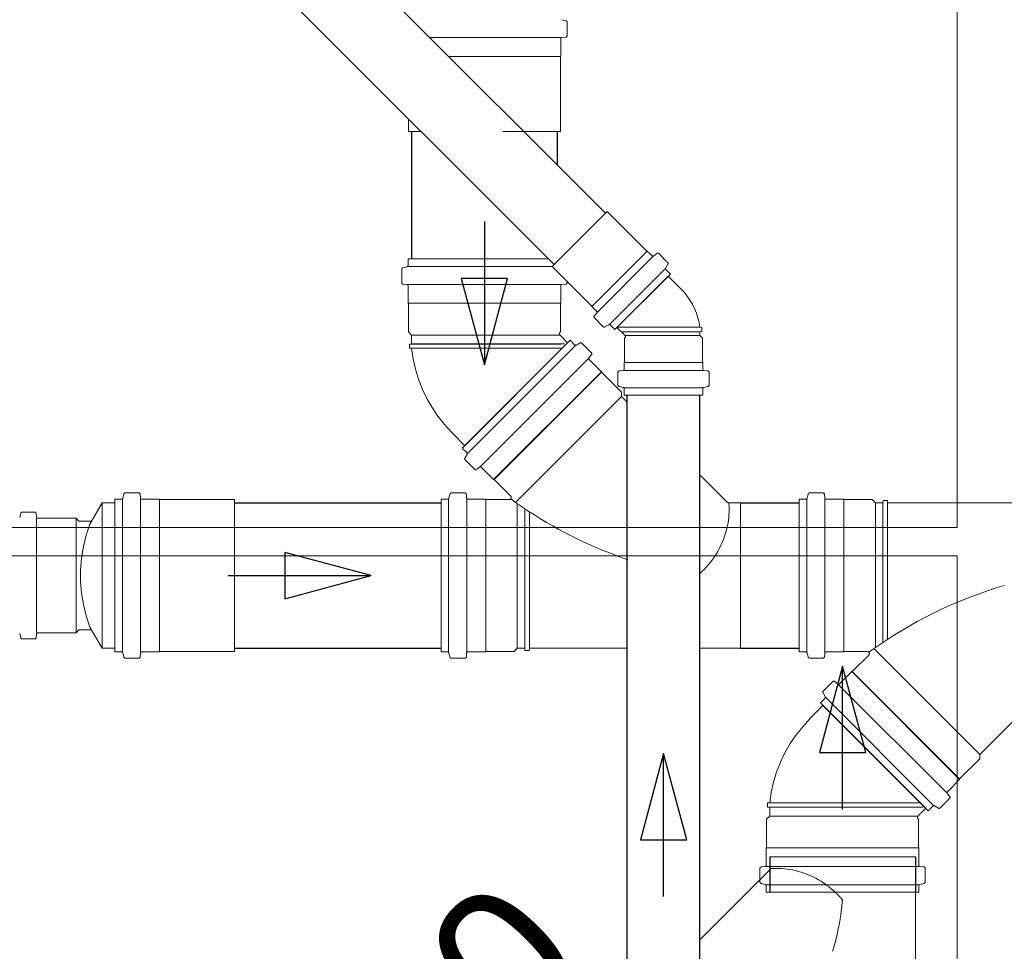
# Model space of a CAD drawing. Header units: millimetres. Extents: x 567 to 934, y -1 to 364.
# Tile 38 of 256: x 611.76 to 613.13, y 46.6 to 47.9. Entities that reach past the tile are written whole.
import ezdxf

# ---------------------------------------------------------------- set-up
doc = ezdxf.new("R2010")
doc.units = ezdxf.units.MM
doc.header["$MEASUREMENT"] = 0
doc.linetypes.add('NULL', pattern=[0])
doc.layers.get('0').update_dxf_attribs({"lineweight": 18})
doc.layers.add('ARQ FINA', color=8, linetype='Continuous')
for name, color, linetype, lineweight in [('CV-Condutos', 14, 'Continuous', 25), ('CV-Sentido conduto', 14, 'Continuous', 30), ('Simbolos', 14, 'Continuous', 20), ('Simbolos_int', 14, 'Continuous', 15), ('TQ-Condutos', 14, 'Continuous', 25), ('TQ-Sentido conduto', 14, 'Continuous', 30), ('TQ-Textos conduto', 7, 'Continuous', 9)]:
    doc.layers.add(name, color=color, linetype=linetype, lineweight=lineweight)
doc.styles.add('Arial', font='arial.ttf')

msp = doc.modelspace()

# ---------------------------------------------------------------- linework, layer by layer
msp.add_lwpolyline([(611.8396, 47.1217), (611.8396, 47.1217)])
msp.add_lwpolyline([(611.8396, 47.1217), (611.8396, 47.1217)])
at = {"layer": 'ARQ FINA', "lineweight": 5}
for p, q in [((613.0656, 49.5161), (613.0656, 47.189)), ((613.0656, 47.189), (610.0056, 47.189)), ((610.0056, 47.149), (613.0656, 47.149)), ((613.0656, 47.149), (613.0656, 45.249))]:
    msp.add_line(p, q, dxfattribs=at)
at = {"layer": 'CV-Condutos'}
for p, q in [((612.5746, 47.6276), (611.5773, 48.6249)), ((612.5029, 47.5559), (611.5056, 48.5532)), ((612.6049, 46.2371), (612.6049, 47.3737)), ((612.7063, 46.2371), (612.7063, 47.3737))]:
    msp.add_line(p, q, dxfattribs=at)
at = {"layer": 'CV-Sentido conduto'}
for p, q in [((612.6556, 46.8734), (612.6233, 46.7527)), ((612.688, 46.7527), (612.6556, 46.8734)), ((612.6233, 46.7527), (612.688, 46.7527))]:
    msp.add_line(p, q, dxfattribs=at)
msp.add_lwpolyline([(612.6556, 46.6734), (612.6556, 46.8734)], dxfattribs=at)
at = {"layer": 'Simbolos'}
for p, q in [((612.5194, 47.8963), (612.5136, 47.8979)), ((612.5209, 47.8944), (612.5209, 47.8755)), ((612.5121, 47.8711), (612.5121, 47.8469)), ((612.5191, 47.8735), (612.5139, 47.873)), ((612.5121, 47.8469), (612.5116, 47.8464)), ((612.5116, 47.8464), (612.5116, 47.7417)), ((612.2996, 47.7592), (612.2996, 47.7417)), ((612.6324, 47.5749), (612.5772, 47.6301)), ((612.633, 47.5749), (612.6324, 47.5749)), ((612.6396, 47.5683), (612.633, 47.5749)), ((612.2991, 47.5638), (612.2991, 47.555)), ((612.2991, 47.5638), (612.495, 47.5638)), ((612.6463, 47.5715), (612.6423, 47.5682)), ((612.6614, 47.559), (612.6491, 47.5714)), ((612.2903, 47.5495), (612.2903, 47.5306)), ((612.2918, 47.5515), (612.2976, 47.553)), ((612.5556, 47.4981), (612.5004, 47.5533)), ((612.6618, 47.5566), (612.6587, 47.5513)), ((612.6652, 47.5427), (612.659, 47.5489)), ((612.5209, 47.5328), (612.5209, 47.5306)), ((612.6652, 47.5427), (612.5878, 47.4654)), ((612.6799, 47.5223), (612.6623, 47.5399)), ((612.2921, 47.5286), (612.2973, 47.5282)), ((612.2991, 47.5262), (612.2991, 47.502)), ((612.5121, 47.5262), (612.5121, 47.502)), ((612.5191, 47.5286), (612.5139, 47.5282)), ((612.2991, 47.502), (612.2996, 47.5015)), ((612.2996, 47.5015), (612.2996, 47.462)), ((612.5121, 47.502), (612.5116, 47.5015)), ((612.5116, 47.5015), (612.5116, 47.462)), ((612.5556, 47.4975), (612.5556, 47.4981)), ((612.5622, 47.4909), (612.5556, 47.4975)), ((612.559, 47.4842), (612.5624, 47.4882)), ((612.5715, 47.4691), (612.5591, 47.4815)), ((612.5739, 47.4688), (612.5792, 47.4718)), ((612.5878, 47.4654), (612.5816, 47.4715)), ((612.602, 47.4568), (612.5906, 47.4682)), ((612.7063, 47.4684), (612.7093, 47.4681)), ((612.7093, 47.4623), (612.7093, 47.4681)), ((612.2996, 47.462), (612.304, 47.4576)), ((612.304, 47.4576), (612.304, 47.4452)), ((612.3747, 47.2995), (612.5253, 47.4502)), ((612.5116, 47.462), (612.5112, 47.4616)), ((612.5112, 47.4573), (612.5218, 47.4467)), ((612.5253, 47.4502), (612.5316, 47.4439)), ((612.6013, 47.4532), (612.602, 47.454)), ((612.6013, 47.4196), (612.6013, 47.4532)), ((612.7063, 47.462), (612.7093, 47.4623)), ((612.7063, 47.4568), (612.7063, 47.462)), ((612.7099, 47.4532), (612.7063, 47.4568)), ((612.7099, 47.4196), (612.7099, 47.4532)), ((612.304, 47.4452), (612.301, 47.445)), ((612.301, 47.445), (612.301, 47.4391)), ((612.304, 47.4388), (612.301, 47.4391)), ((612.304, 47.4452), (612.4056, 47.4452)), ((612.3821, 47.2922), (612.5327, 47.4428)), ((612.5393, 47.4466), (612.534, 47.4435)), ((612.5417, 47.4463), (612.555, 47.4329)), ((612.4, 47.2742), (612.5507, 47.4248)), ((612.5552, 47.4302), (612.5518, 47.4262)), ((612.552, 47.4235), (612.569, 47.4064)), ((612.6009, 47.4192), (612.6013, 47.4196)), ((612.6009, 47.4099), (612.6009, 47.4192)), ((612.7103, 47.4192), (612.7099, 47.4196)), ((612.7103, 47.4099), (612.7103, 47.4192)), ((612.569, 47.4064), (612.4184, 47.2558)), ((612.569, 47.4057), (612.4191, 47.2558)), ((612.569, 47.4064), (612.569, 47.4057)), ((612.569, 47.4057), (612.597, 47.3778)), ((612.592, 47.3879), (612.592, 47.4054)), ((612.5938, 47.4074), (612.5991, 47.4079)), ((612.7174, 47.4074), (612.7121, 47.4079)), ((612.7192, 47.3879), (612.7192, 47.4054)), ((612.5935, 47.3859), (612.5994, 47.3844)), ((612.6009, 47.3737), (612.6009, 47.3824)), ((612.7103, 47.3737), (612.7103, 47.3824)), ((612.7177, 47.3859), (612.7118, 47.3844)), ((612.597, 47.3716), (612.4492, 47.2238)), ((612.597, 47.3778), (612.597, 47.3716)), ((612.597, 47.3716), (612.6049, 47.3636)), ((612.7103, 47.3737), (612.6009, 47.3737)), ((612.3595, 47.3217), (612.3782, 47.303)), ((612.3747, 47.2995), (612.381, 47.2933)), ((612.3783, 47.2856), (612.3813, 47.2908)), ((612.3786, 47.2832), (612.392, 47.2698)), ((612.3947, 47.2697), (612.3986, 47.273)), ((612.4013, 47.2729), (612.4184, 47.2558)), ((612.7063, 47.2622), (612.7444, 47.2242)), ((612.4184, 47.2558), (612.4191, 47.2558)), ((612.4191, 47.2558), (612.4421, 47.2328)), ((611.9022, 47.2355), (611.9006, 47.2297)), ((611.9041, 47.237), (611.923, 47.237)), ((611.925, 47.2352), (611.9255, 47.23)), ((612.3575, 47.2355), (612.356, 47.2297)), ((612.3595, 47.237), (612.3784, 47.237)), ((612.3804, 47.2352), (612.3808, 47.23)), ((612.8575, 47.2355), (612.856, 47.2297)), ((612.8595, 47.237), (612.8784, 47.237)), ((612.8804, 47.2352), (612.8808, 47.23)), ((611.8718, 47.2233), (611.8547, 47.1936)), ((611.8718, 47.0201), (611.8718, 47.2233)), ((611.8718, 47.2233), (611.8898, 47.2233)), ((611.8898, 47.0152), (611.8898, 47.2282)), ((611.8898, 47.2282), (611.8987, 47.2282)), ((611.8898, 47.0201), (611.8898, 47.2233)), ((611.9275, 47.2282), (611.9516, 47.2282)), ((611.9516, 47.2282), (611.9521, 47.2277)), ((611.9521, 47.2277), (612.0568, 47.2277)), ((612.3452, 47.0152), (612.3452, 47.2282)), ((612.3452, 47.2282), (612.354, 47.2282)), ((612.3556, 47.0152), (612.3556, 47.2282)), ((612.381, 47.0152), (612.381, 47.2282)), ((612.3828, 47.2282), (612.407, 47.2282)), ((612.407, 47.2282), (612.4075, 47.2277)), ((612.4075, 47.2277), (612.44, 47.2277)), ((612.4075, 47.2277), (612.4075, 47.0157)), ((612.4514, 47.2223), (612.4514, 47.0201)), ((612.7465, 47.2233), (612.7632, 47.2233)), ((612.7632, 47.2233), (612.7632, 47.0201)), ((612.8452, 47.2282), (612.854, 47.2282)), ((612.8452, 47.2282), (612.8452, 47.0152)), ((612.8556, 47.2282), (612.8556, 47.0152)), ((612.881, 47.2282), (612.881, 47.0152)), ((612.8828, 47.2282), (612.907, 47.2282)), ((612.907, 47.2282), (612.9075, 47.2277)), ((612.9075, 47.0157), (612.9075, 47.2277)), ((612.9075, 47.2277), (612.947, 47.2277)), ((612.947, 47.2277), (612.9514, 47.2233)), ((612.9514, 47.0211), (612.9514, 47.2233)), ((612.9514, 47.2233), (612.962, 47.2233)), ((612.962, 47.2233), (612.9622, 47.2263)), ((612.962, 47.0283), (612.962, 47.2233)), ((612.9622, 47.2263), (612.9681, 47.2263)), ((612.9684, 47.2233), (612.9681, 47.2263)), ((612.9684, 47.0326), (612.9684, 47.2233)), ((612.9684, 47.2233), (613.2632, 47.2233)), ((611.7568, 47.2028), (611.7585, 47.2088)), ((611.7604, 47.2103), (611.7779, 47.2103)), ((611.7803, 47.2035), (611.7799, 47.2085)), ((612.462, 47.2151), (612.462, 47.0201)), ((612.4684, 47.2108), (612.4684, 47.0201)), ((611.7805, 47.0421), (611.7805, 47.2013)), ((611.7823, 47.2017), (611.8355, 47.2017)), ((611.8355, 47.0417), (611.8355, 47.2017)), ((611.8355, 47.2017), (611.8396, 47.1976)), ((611.8396, 47.1976), (611.857, 47.1976)), ((611.7568, 47.0406), (611.7585, 47.0346)), ((611.7803, 47.0399), (611.7799, 47.0349)), ((611.7823, 47.0417), (611.8355, 47.0417)), ((611.8355, 47.0417), (611.8396, 47.0458)), ((611.8396, 47.0458), (611.857, 47.0458)), ((611.8718, 47.0201), (611.8547, 47.0498)), ((611.7604, 47.0331), (611.7779, 47.0331)), ((611.8718, 47.0201), (611.8898, 47.0201)), ((611.8898, 47.0152), (611.8987, 47.0152)), ((611.9022, 47.0079), (611.9006, 47.0137)), ((611.925, 47.0082), (611.9255, 47.0134)), ((611.9275, 47.0152), (611.9516, 47.0152)), ((611.9516, 47.0152), (611.9521, 47.0157)), ((611.9521, 47.0157), (612.0568, 47.0157)), ((612.3452, 47.0152), (612.354, 47.0152)), ((612.3575, 47.0079), (612.356, 47.0137)), ((612.3804, 47.0082), (612.3808, 47.0134)), ((612.3828, 47.0152), (612.407, 47.0152)), ((612.407, 47.0152), (612.4075, 47.0157)), ((612.4075, 47.0157), (612.447, 47.0157)), ((612.447, 47.0157), (612.4514, 47.0201)), ((612.4514, 47.0201), (612.462, 47.0201)), ((612.462, 47.0201), (612.4622, 47.0171)), ((612.4622, 47.0171), (612.4681, 47.0171)), ((612.4684, 47.0201), (612.4681, 47.0171)), ((612.4684, 47.0201), (612.6049, 47.0201)), ((612.7063, 47.0201), (612.7632, 47.0201)), ((612.8452, 47.0152), (612.854, 47.0152)), ((612.8575, 47.0079), (612.856, 47.0137)), ((612.8804, 47.0082), (612.8808, 47.0134)), ((612.8828, 47.0152), (612.907, 47.0152)), ((612.907, 47.0152), (612.9075, 47.0157)), ((612.9075, 47.0157), (612.94, 47.0157)), ((612.9191, 46.9876), (612.9421, 47.0106)), ((613.097, 46.8718), (612.9492, 47.0196)), ((613.097, 46.8718), (613.2444, 47.0192)), ((611.9041, 47.0064), (611.923, 47.0064)), ((612.3595, 47.0064), (612.3784, 47.0064)), ((612.8595, 47.0064), (612.8784, 47.0064)), ((612.9013, 46.9705), (612.9184, 46.9876)), ((613.069, 46.837), (612.9184, 46.9876)), ((612.9184, 46.9876), (612.9191, 46.9876)), ((613.069, 46.8377), (612.9191, 46.9876)), ((612.8786, 46.9602), (612.892, 46.9736)), ((612.8947, 46.9737), (612.8986, 46.9704)), ((612.9, 46.9692), (613.0507, 46.8186)), ((612.8783, 46.9578), (612.8813, 46.9526)), ((612.8747, 46.9439), (612.881, 46.9501)), ((612.8747, 46.9439), (613.0253, 46.7932)), ((612.8821, 46.9512), (613.0327, 46.8006)), ((612.8595, 46.9217), (612.8782, 46.9404)), ((613.069, 46.8377), (613.097, 46.8656)), ((613.097, 46.8656), (613.097, 46.8718)), ((613.052, 46.8199), (613.069, 46.837)), ((613.069, 46.837), (613.069, 46.8377)), ((612.804, 46.8046), (612.801, 46.8043)), ((612.801, 46.7984), (612.801, 46.8043)), ((613.0417, 46.7971), (613.055, 46.8105)), ((613.0552, 46.8132), (613.0518, 46.8172)), ((612.804, 46.7982), (612.801, 46.7984)), ((612.804, 46.7858), (612.804, 46.7982)), ((612.804, 46.7982), (612.9056, 46.7982)), ((613.0112, 46.786), (613.0218, 46.7967)), ((613.0253, 46.7932), (613.0316, 46.7995)), ((613.0393, 46.7968), (613.034, 46.7999)), ((612.7996, 46.7814), (612.804, 46.7858)), ((612.7996, 46.7419), (612.7996, 46.7814)), ((613.0116, 46.7814), (613.0112, 46.7818)), ((613.0116, 46.7419), (613.0116, 46.7814)), ((612.7991, 46.7414), (612.7996, 46.7419)), ((612.7991, 46.7172), (612.7991, 46.7414)), ((613.0121, 46.7414), (613.0116, 46.7419)), ((613.0121, 46.7172), (613.0121, 46.7414)), ((612.804, 46.7121), (612.804, 46.7287)), ((613.0072, 46.4339), (613.0072, 46.7287)), ((612.7063, 46.6131), (612.8031, 46.7099)), ((612.7903, 46.6939), (612.7903, 46.7128)), ((612.7921, 46.7148), (612.7973, 46.7152)), ((613.0191, 46.7148), (613.0139, 46.7152)), ((613.0209, 46.6939), (613.0209, 46.7128)), ((612.7918, 46.6919), (612.7976, 46.6904)), ((612.7991, 46.6795), (612.7991, 46.6884)), ((613.0121, 46.6795), (613.0121, 46.6884)), ((613.0194, 46.6919), (613.0136, 46.6904)), ((612.7991, 46.6795), (613.0121, 46.6795))]:
    msp.add_line(p, q, dxfattribs=at)
for points in [[(612.5209, 47.8944), (612.5209, 47.8947), (612.5208, 47.895), (612.5207, 47.8953), (612.5206, 47.8955), (612.5204, 47.8957), (612.5202, 47.8959), (612.52, 47.8961), (612.5197, 47.8962), (612.5194, 47.8963)], [(612.5139, 47.8731), (612.5136, 47.873), (612.5133, 47.8729), (612.513, 47.8727), (612.5128, 47.8725), (612.5125, 47.8723), (612.5123, 47.872), (612.5122, 47.8717), (612.5121, 47.8714), (612.5121, 47.8711)], [(612.5191, 47.8735), (612.5194, 47.8736), (612.5197, 47.8737), (612.52, 47.8738), (612.5203, 47.874), (612.5205, 47.8743), (612.5207, 47.8746), (612.5208, 47.8749), (612.5209, 47.8752), (612.5209, 47.8755)], [(612.6396, 47.5683), (612.6399, 47.5681), (612.6401, 47.5679), (612.6404, 47.5678), (612.6408, 47.5677), (612.6411, 47.5677), (612.6414, 47.5677), (612.6417, 47.5678), (612.642, 47.568), (612.6423, 47.5682)], [(612.6491, 47.5714), (612.6488, 47.5716), (612.6485, 47.5718), (612.6482, 47.5719), (612.6479, 47.572), (612.6476, 47.572), (612.6472, 47.572), (612.6469, 47.5719), (612.6466, 47.5717), (612.6464, 47.5715)], [(612.2918, 47.5515), (612.2915, 47.5514), (612.2913, 47.5512), (612.291, 47.5511), (612.2908, 47.5509), (612.2906, 47.5506), (612.2905, 47.5504), (612.2904, 47.5501), (612.2903, 47.5498), (612.2903, 47.5495)], [(612.2976, 47.553), (612.2979, 47.5531), (612.2982, 47.5533), (612.2984, 47.5534), (612.2986, 47.5536), (612.2988, 47.5539), (612.2989, 47.5541), (612.299, 47.5544), (612.2991, 47.5547), (612.2991, 47.555)], [(612.6587, 47.5513), (612.6586, 47.551), (612.6585, 47.5508), (612.6584, 47.5505), (612.6584, 47.5502), (612.6585, 47.5499), (612.6585, 47.5496), (612.6587, 47.5493), (612.6588, 47.5491), (612.659, 47.5489)], [(612.6618, 47.5566), (612.6619, 47.5569), (612.662, 47.5572), (612.662, 47.5574), (612.662, 47.5577), (612.662, 47.558), (612.6619, 47.5583), (612.6618, 47.5586), (612.6616, 47.5588), (612.6614, 47.559)], [(612.2903, 47.5306), (612.2903, 47.5303), (612.2904, 47.53), (612.2905, 47.5297), (612.2907, 47.5294), (612.291, 47.5292), (612.2912, 47.529), (612.2915, 47.5288), (612.2918, 47.5287), (612.2921, 47.5286)], [(612.2991, 47.5262), (612.2991, 47.5265), (612.299, 47.5268), (612.2989, 47.5271), (612.2987, 47.5274), (612.2985, 47.5277), (612.2982, 47.5279), (612.2979, 47.528), (612.2976, 47.5281), (612.2973, 47.5282)], [(612.5139, 47.5282), (612.5136, 47.5281), (612.5133, 47.528), (612.513, 47.5279), (612.5128, 47.5277), (612.5125, 47.5274), (612.5123, 47.5271), (612.5122, 47.5268), (612.5121, 47.5265), (612.5121, 47.5262)], [(612.5191, 47.5286), (612.5194, 47.5287), (612.5197, 47.5288), (612.52, 47.529), (612.5203, 47.5292), (612.5205, 47.5294), (612.5207, 47.5297), (612.5208, 47.53), (612.5209, 47.5303), (612.5209, 47.5306)], [(612.7063, 47.4684), (612.7052, 47.4751), (612.7036, 47.4817), (612.7015, 47.4881), (612.6989, 47.4944), (612.696, 47.5005), (612.6926, 47.5064), (612.6887, 47.512), (612.6845, 47.5173), (612.6799, 47.5223)], [(612.559, 47.4842), (612.5588, 47.4839), (612.5587, 47.4836), (612.5586, 47.4833), (612.5585, 47.483), (612.5585, 47.4826), (612.5586, 47.4823), (612.5587, 47.482), (612.5589, 47.4817), (612.5591, 47.4815)], [(612.5624, 47.4882), (612.5626, 47.4885), (612.5627, 47.4888), (612.5628, 47.4891), (612.5628, 47.4894), (612.5628, 47.4898), (612.5627, 47.4901), (612.5626, 47.4904), (612.5625, 47.4907), (612.5622, 47.4909)], [(612.5715, 47.4691), (612.5717, 47.4689), (612.572, 47.4687), (612.5722, 47.4686), (612.5725, 47.4685), (612.5728, 47.4685), (612.5731, 47.4685), (612.5734, 47.4686), (612.5736, 47.4686), (612.5739, 47.4688)], [(612.5816, 47.4715), (612.5814, 47.4717), (612.5812, 47.4719), (612.5809, 47.472), (612.5806, 47.4721), (612.5804, 47.4721), (612.5801, 47.4721), (612.5798, 47.4721), (612.5795, 47.472), (612.5792, 47.4718)], [(612.5112, 47.4616), (612.511, 47.4614), (612.5109, 47.4612), (612.5107, 47.461), (612.5106, 47.4608), (612.5105, 47.4605), (612.5104, 47.4603), (612.5104, 47.46), (612.5103, 47.4597), (612.5103, 47.4595), (612.5103, 47.4592), (612.5104, 47.459), (612.5104, 47.4587), (612.5105, 47.4585), (612.5106, 47.4582), (612.5107, 47.458), (612.5109, 47.4578), (612.511, 47.4576), (612.5112, 47.4574)], [(612.602, 47.4539), (612.6023, 47.4542), (612.6024, 47.4545), (612.6026, 47.4548), (612.6026, 47.4552), (612.6026, 47.4555), (612.6026, 47.4559), (612.6024, 47.4562), (612.6023, 47.4565), (612.602, 47.4568)], [(612.304, 47.4388), (612.3061, 47.4243), (612.3093, 47.41), (612.3136, 47.396), (612.3189, 47.3823), (612.3252, 47.3691), (612.3325, 47.3564), (612.3407, 47.3442), (612.3499, 47.3328), (612.3598, 47.322)], [(612.5316, 47.4439), (612.5318, 47.4437), (612.5321, 47.4435), (612.5323, 47.4434), (612.5326, 47.4433), (612.5329, 47.4433), (612.5332, 47.4433), (612.5335, 47.4433), (612.5338, 47.4434), (612.534, 47.4435)], [(612.5417, 47.4462), (612.5415, 47.4464), (612.5412, 47.4466), (612.5409, 47.4467), (612.5407, 47.4468), (612.5404, 47.4468), (612.5401, 47.4468), (612.5398, 47.4468), (612.5395, 47.4467), (612.5393, 47.4466)], [(612.5518, 47.4262), (612.5516, 47.426), (612.5515, 47.4257), (612.5514, 47.4253), (612.5514, 47.425), (612.5514, 47.4247), (612.5514, 47.4244), (612.5516, 47.4241), (612.5517, 47.4238), (612.5519, 47.4235)], [(612.5552, 47.4302), (612.5553, 47.4304), (612.5555, 47.4307), (612.5556, 47.4311), (612.5556, 47.4314), (612.5556, 47.4317), (612.5555, 47.432), (612.5554, 47.4323), (612.5552, 47.4326), (612.555, 47.4329)], [(612.5991, 47.4079), (612.5994, 47.4079), (612.5997, 47.408), (612.6, 47.4082), (612.6003, 47.4084), (612.6005, 47.4086), (612.6007, 47.4089), (612.6008, 47.4092), (612.6009, 47.4095), (612.6009, 47.4099)], [(612.7103, 47.4099), (612.7103, 47.4095), (612.7104, 47.4092), (612.7105, 47.4089), (612.7107, 47.4086), (612.711, 47.4084), (612.7112, 47.4082), (612.7115, 47.408), (612.7118, 47.4079), (612.7121, 47.4079)], [(612.5938, 47.4074), (612.5935, 47.4073), (612.5932, 47.4072), (612.5929, 47.4071), (612.5927, 47.4069), (612.5924, 47.4066), (612.5922, 47.4063), (612.5921, 47.406), (612.592, 47.4057), (612.592, 47.4054)], [(612.7192, 47.4054), (612.7192, 47.4057), (612.7191, 47.406), (612.719, 47.4063), (612.7188, 47.4066), (612.7186, 47.4069), (612.7183, 47.4071), (612.718, 47.4072), (612.7177, 47.4073), (612.7174, 47.4074)], [(612.592, 47.3879), (612.592, 47.3876), (612.5921, 47.3873), (612.5922, 47.387), (612.5923, 47.3868), (612.5925, 47.3865), (612.5927, 47.3863), (612.593, 47.3862), (612.5932, 47.386), (612.5935, 47.3859)], [(612.6009, 47.3824), (612.6009, 47.3827), (612.6008, 47.383), (612.6007, 47.3833), (612.6006, 47.3835), (612.6004, 47.3837), (612.6002, 47.384), (612.6, 47.3841), (612.5997, 47.3843), (612.5994, 47.3844)], [(612.7118, 47.3844), (612.7115, 47.3843), (612.7113, 47.3841), (612.711, 47.384), (612.7108, 47.3837), (612.7106, 47.3835), (612.7105, 47.3833), (612.7104, 47.383), (612.7103, 47.3827), (612.7103, 47.3824)], [(612.7177, 47.3859), (612.718, 47.386), (612.7183, 47.3862), (612.7185, 47.3863), (612.7187, 47.3865), (612.7189, 47.3868), (612.719, 47.387), (612.7191, 47.3873), (612.7192, 47.3876), (612.7192, 47.3879)], [(612.3783, 47.2856), (612.3782, 47.2853), (612.3781, 47.2851), (612.378, 47.2848), (612.378, 47.2845), (612.3781, 47.2842), (612.3781, 47.2839), (612.3783, 47.2836), (612.3784, 47.2834), (612.3786, 47.2832)], [(612.3813, 47.2908), (612.3814, 47.2911), (612.3815, 47.2914), (612.3816, 47.2917), (612.3816, 47.292), (612.3815, 47.2922), (612.3815, 47.2925), (612.3813, 47.2928), (612.3812, 47.293), (612.381, 47.2932)], [(612.4013, 47.2729), (612.4011, 47.2731), (612.4008, 47.2733), (612.4005, 47.2734), (612.4002, 47.2735), (612.3998, 47.2735), (612.3995, 47.2735), (612.3992, 47.2734), (612.3989, 47.2732), (612.3986, 47.273)], [(612.392, 47.2698), (612.3922, 47.2696), (612.3925, 47.2694), (612.3928, 47.2693), (612.3931, 47.2693), (612.3935, 47.2692), (612.3938, 47.2693), (612.3941, 47.2694), (612.3944, 47.2695), (612.3947, 47.2697)], [(611.9041, 47.237), (611.9038, 47.237), (611.9035, 47.2369), (611.9033, 47.2368), (611.903, 47.2367), (611.9028, 47.2365), (611.9026, 47.2363), (611.9024, 47.236), (611.9023, 47.2358), (611.9022, 47.2355)], [(611.925, 47.2352), (611.925, 47.2355), (611.9248, 47.2358), (611.9247, 47.2361), (611.9245, 47.2364), (611.9242, 47.2366), (611.924, 47.2368), (611.9237, 47.2369), (611.9233, 47.237), (611.923, 47.237)], [(612.3595, 47.237), (612.3592, 47.237), (612.3589, 47.2369), (612.3586, 47.2368), (612.3584, 47.2367), (612.3581, 47.2365), (612.3579, 47.2363), (612.3578, 47.236), (612.3576, 47.2358), (612.3575, 47.2355)], [(612.3804, 47.2352), (612.3803, 47.2355), (612.3802, 47.2358), (612.3801, 47.2361), (612.3798, 47.2364), (612.3796, 47.2366), (612.3793, 47.2368), (612.379, 47.2369), (612.3787, 47.237), (612.3784, 47.237)], [(612.44, 47.2277), (612.4404, 47.2277), (612.4408, 47.2278), (612.4412, 47.2279), (612.4415, 47.2281), (612.4418, 47.2283), (612.4421, 47.2286), (612.4424, 47.2289), (612.4426, 47.2292), (612.4428, 47.2295), (612.4429, 47.2299), (612.443, 47.2303), (612.443, 47.2307), (612.443, 47.2311), (612.4429, 47.2315), (612.4428, 47.2318), (612.4426, 47.2322), (612.4424, 47.2325), (612.4421, 47.2328)], [(612.8595, 47.237), (612.8592, 47.237), (612.8589, 47.2369), (612.8586, 47.2368), (612.8584, 47.2367), (612.8581, 47.2365), (612.8579, 47.2363), (612.8578, 47.236), (612.8576, 47.2358), (612.8575, 47.2355)], [(612.8804, 47.2352), (612.8803, 47.2355), (612.8802, 47.2358), (612.8801, 47.2361), (612.8798, 47.2364), (612.8796, 47.2366), (612.8793, 47.2368), (612.879, 47.2369), (612.8787, 47.237), (612.8784, 47.237)], [(611.8987, 47.2282), (611.899, 47.2282), (611.8992, 47.2283), (611.8995, 47.2284), (611.8998, 47.2285), (611.9, 47.2287), (611.9002, 47.2289), (611.9004, 47.2291), (611.9005, 47.2294), (611.9006, 47.2297)], [(611.9255, 47.23), (611.9255, 47.2297), (611.9256, 47.2294), (611.9258, 47.2291), (611.926, 47.2288), (611.9262, 47.2286), (611.9265, 47.2284), (611.9268, 47.2283), (611.9271, 47.2282), (611.9275, 47.2282)], [(612.354, 47.2282), (612.3543, 47.2282), (612.3546, 47.2283), (612.3549, 47.2284), (612.3551, 47.2285), (612.3554, 47.2287), (612.3556, 47.2289), (612.3557, 47.2291), (612.3559, 47.2294), (612.356, 47.2297)], [(612.3808, 47.23), (612.3809, 47.2297), (612.381, 47.2294), (612.3811, 47.2291), (612.3814, 47.2288), (612.3816, 47.2286), (612.3819, 47.2284), (612.3822, 47.2283), (612.3825, 47.2282), (612.3828, 47.2282)], [(612.4423, 47.2288), (612.4504, 47.223), (612.4586, 47.2173), (612.4669, 47.2118), (612.4753, 47.2063), (612.4838, 47.2011), (612.4923, 47.1959), (612.501, 47.191), (612.5097, 47.1861), (612.5185, 47.1814)], [(612.7441, 47.1877), (612.745, 47.1914), (612.7457, 47.1951), (612.7463, 47.1988), (612.7467, 47.2026), (612.747, 47.2064), (612.7472, 47.2102), (612.7472, 47.214), (612.7471, 47.2178), (612.7468, 47.2216)], [(612.7444, 47.2242), (612.7446, 47.224), (612.7448, 47.2238), (612.745, 47.2237), (612.7452, 47.2236), (612.7455, 47.2235), (612.7457, 47.2234), (612.746, 47.2233), (612.7462, 47.2233), (612.7465, 47.2233)], [(612.7468, 47.2216), (612.7468, 47.2218), (612.7467, 47.222), (612.7467, 47.2222), (612.7467, 47.2223), (612.7466, 47.2225), (612.7466, 47.2227), (612.7466, 47.2229), (612.7465, 47.2231), (612.7465, 47.2233)], [(612.854, 47.2282), (612.8543, 47.2282), (612.8546, 47.2283), (612.8549, 47.2284), (612.8551, 47.2285), (612.8554, 47.2287), (612.8556, 47.2289), (612.8557, 47.2291), (612.8559, 47.2294), (612.856, 47.2297)], [(612.8808, 47.23), (612.8809, 47.2297), (612.881, 47.2294), (612.8811, 47.2291), (612.8814, 47.2288), (612.8816, 47.2286), (612.8819, 47.2284), (612.8822, 47.2283), (612.8825, 47.2282), (612.8828, 47.2282)], [(611.7604, 47.2103), (611.7601, 47.2103), (611.7598, 47.2102), (611.7595, 47.2101), (611.7593, 47.21), (611.759, 47.2098), (611.7588, 47.2096), (611.7587, 47.2093), (611.7585, 47.2091), (611.7584, 47.2088)], [(611.7799, 47.2085), (611.7798, 47.2088), (611.7797, 47.2091), (611.7795, 47.2094), (611.7793, 47.2097), (611.7791, 47.2099), (611.7788, 47.2101), (611.7785, 47.2102), (611.7782, 47.2103), (611.7779, 47.2103)], [(611.7803, 47.2035), (611.7804, 47.2032), (611.7805, 47.2029), (611.7806, 47.2026), (611.7808, 47.2023), (611.7811, 47.2021), (611.7813, 47.2019), (611.7816, 47.2018), (611.782, 47.2017), (611.7823, 47.2017)], [(611.8546, 47.1936), (611.8495, 47.1781), (611.8457, 47.1622), (611.8431, 47.1461), (611.8418, 47.1299), (611.8418, 47.1135), (611.8431, 47.0973), (611.8457, 47.0812), (611.8495, 47.0653), (611.8546, 47.0498)], [(612.5185, 47.1814), (612.5305, 47.1752), (612.5427, 47.1693), (612.5551, 47.1636), (612.5675, 47.1583), (612.5801, 47.1532), (612.5928, 47.1483), (612.6056, 47.1438)], [(612.7292, 47.1515), (612.7314, 47.1553), (612.7334, 47.1591), (612.7353, 47.1631), (612.7371, 47.167), (612.7388, 47.1711), (612.7403, 47.1752), (612.7417, 47.1793), (612.743, 47.1835), (612.7441, 47.1877)], [(612.7063, 47.1245), (612.7065, 47.1246), (612.7096, 47.1277), (612.7128, 47.1308), (612.7158, 47.134), (612.7187, 47.1374), (612.7215, 47.1408), (612.7242, 47.1443), (612.7267, 47.1478), (612.7292, 47.1515)], [(612.7032, 47.1217), (612.7032, 47.1217)], [(613.1314, 47.1078), (613.1184, 47.1039), (613.1056, 47.0996), (613.0928, 47.095), (613.0801, 47.0902), (613.0675, 47.0851), (613.0551, 47.0798), (613.0427, 47.0741), (613.0305, 47.0682), (613.0185, 47.062)], [(613.0185, 47.062), (613.0097, 47.0573), (613.001, 47.0524), (612.9923, 47.0474), (612.9838, 47.0423), (612.9753, 47.037), (612.9669, 47.0316), (612.9586, 47.0261), (612.9504, 47.0204), (612.9423, 47.0146)], [(611.7823, 47.0417), (611.782, 47.0417), (611.7816, 47.0416), (611.7813, 47.0415), (611.7811, 47.0413), (611.7808, 47.0411), (611.7806, 47.0408), (611.7805, 47.0405), (611.7804, 47.0402), (611.7803, 47.0399)], [(611.7584, 47.0346), (611.7585, 47.0343), (611.7587, 47.034), (611.7588, 47.0338), (611.759, 47.0336), (611.7593, 47.0334), (611.7595, 47.0333), (611.7598, 47.0332), (611.7601, 47.0331), (611.7604, 47.0331)], [(611.7779, 47.0331), (611.7782, 47.0331), (611.7785, 47.0332), (611.7788, 47.0333), (611.7791, 47.0335), (611.7793, 47.0337), (611.7795, 47.034), (611.7797, 47.0343), (611.7798, 47.0346), (611.7799, 47.0349)], [(611.9006, 47.0137), (611.9005, 47.014), (611.9004, 47.0142), (611.9002, 47.0145), (611.9, 47.0147), (611.8998, 47.0149), (611.8995, 47.015), (611.8992, 47.0151), (611.899, 47.0152), (611.8987, 47.0152)], [(611.9275, 47.0152), (611.9271, 47.0152), (611.9268, 47.0151), (611.9265, 47.015), (611.9262, 47.0148), (611.926, 47.0146), (611.9258, 47.0143), (611.9256, 47.014), (611.9255, 47.0137), (611.9255, 47.0134)], [(612.356, 47.0137), (612.3559, 47.014), (612.3557, 47.0142), (612.3556, 47.0145), (612.3554, 47.0147), (612.3551, 47.0149), (612.3549, 47.015), (612.3546, 47.0151), (612.3543, 47.0152), (612.354, 47.0152)], [(612.3828, 47.0152), (612.3825, 47.0152), (612.3822, 47.0151), (612.3819, 47.015), (612.3816, 47.0148), (612.3814, 47.0146), (612.3811, 47.0143), (612.381, 47.014), (612.3809, 47.0137), (612.3808, 47.0134)], [(612.856, 47.0137), (612.8559, 47.014), (612.8557, 47.0142), (612.8556, 47.0145), (612.8554, 47.0147), (612.8551, 47.0149), (612.8549, 47.015), (612.8546, 47.0151), (612.8543, 47.0152), (612.854, 47.0152)], [(612.8828, 47.0152), (612.8825, 47.0152), (612.8822, 47.0151), (612.8819, 47.015), (612.8816, 47.0148), (612.8814, 47.0146), (612.8811, 47.0143), (612.881, 47.014), (612.8809, 47.0137), (612.8808, 47.0134)], [(612.9421, 47.0106), (612.9424, 47.0109), (612.9426, 47.0112), (612.9428, 47.0115), (612.9429, 47.0119), (612.943, 47.0123), (612.943, 47.0127), (612.943, 47.0131), (612.9429, 47.0135), (612.9428, 47.0138), (612.9426, 47.0142), (612.9424, 47.0145), (612.9421, 47.0148), (612.9418, 47.0151), (612.9415, 47.0153), (612.9412, 47.0155), (612.9408, 47.0156), (612.9404, 47.0157), (612.94, 47.0157)], [(611.9022, 47.0079), (611.9023, 47.0076), (611.9024, 47.0073), (611.9026, 47.0071), (611.9028, 47.0069), (611.903, 47.0067), (611.9033, 47.0066), (611.9035, 47.0065), (611.9038, 47.0064), (611.9041, 47.0064)], [(611.923, 47.0064), (611.9233, 47.0064), (611.9237, 47.0065), (611.924, 47.0066), (611.9242, 47.0068), (611.9245, 47.007), (611.9247, 47.0073), (611.9248, 47.0076), (611.925, 47.0079), (611.925, 47.0082)], [(612.3575, 47.0079), (612.3576, 47.0076), (612.3578, 47.0073), (612.3579, 47.0071), (612.3581, 47.0069), (612.3584, 47.0067), (612.3586, 47.0066), (612.3589, 47.0065), (612.3592, 47.0064), (612.3595, 47.0064)], [(612.3784, 47.0064), (612.3787, 47.0064), (612.379, 47.0065), (612.3793, 47.0066), (612.3796, 47.0068), (612.3798, 47.007), (612.3801, 47.0073), (612.3802, 47.0076), (612.3803, 47.0079), (612.3804, 47.0082)], [(612.8575, 47.0079), (612.8576, 47.0076), (612.8578, 47.0073), (612.8579, 47.0071), (612.8581, 47.0069), (612.8584, 47.0067), (612.8586, 47.0066), (612.8589, 47.0065), (612.8592, 47.0064), (612.8595, 47.0064)], [(612.8784, 47.0064), (612.8787, 47.0064), (612.879, 47.0065), (612.8793, 47.0066), (612.8796, 47.0068), (612.8798, 47.007), (612.8801, 47.0073), (612.8802, 47.0076), (612.8803, 47.0079), (612.8804, 47.0082)], [(612.8947, 46.9737), (612.8944, 46.9739), (612.8941, 46.974), (612.8938, 46.9741), (612.8935, 46.9742), (612.8931, 46.9741), (612.8928, 46.9741), (612.8925, 46.974), (612.8922, 46.9738), (612.892, 46.9736)], [(612.8986, 46.9704), (612.8989, 46.9702), (612.8992, 46.97), (612.8995, 46.9699), (612.8998, 46.9699), (612.9002, 46.9699), (612.9005, 46.97), (612.9008, 46.9701), (612.9011, 46.9703), (612.9013, 46.9705)], [(612.8786, 46.9602), (612.8784, 46.96), (612.8783, 46.9597), (612.8781, 46.9595), (612.8781, 46.9592), (612.878, 46.9589), (612.878, 46.9586), (612.8781, 46.9583), (612.8782, 46.9581), (612.8783, 46.9578)], [(612.881, 46.9501), (612.8812, 46.9504), (612.8813, 46.9506), (612.8815, 46.9509), (612.8815, 46.9512), (612.8816, 46.9514), (612.8816, 46.9517), (612.8815, 46.952), (612.8814, 46.9523), (612.8813, 46.9526)], [(612.8598, 46.9214), (612.8499, 46.9106), (612.8407, 46.8991), (612.8325, 46.887), (612.8252, 46.8743), (612.8189, 46.8611), (612.8136, 46.8474), (612.8093, 46.8334), (612.8061, 46.8191), (612.804, 46.8046)], [(613.0519, 46.8199), (613.0517, 46.8196), (613.0516, 46.8193), (613.0514, 46.819), (613.0514, 46.8187), (613.0514, 46.8184), (613.0514, 46.8181), (613.0515, 46.8177), (613.0516, 46.8174), (613.0518, 46.8172)], [(613.055, 46.8105), (613.0552, 46.8108), (613.0554, 46.8111), (613.0555, 46.8114), (613.0556, 46.8117), (613.0556, 46.812), (613.0556, 46.8123), (613.0555, 46.8127), (613.0553, 46.813), (613.0552, 46.8132)], [(613.034, 46.7998), (613.0338, 46.8), (613.0335, 46.8001), (613.0332, 46.8001), (613.0329, 46.8001), (613.0326, 46.8001), (613.0323, 46.8), (613.0321, 46.7999), (613.0318, 46.7997), (613.0316, 46.7995)], [(613.0393, 46.7968), (613.0395, 46.7967), (613.0398, 46.7966), (613.0401, 46.7966), (613.0404, 46.7966), (613.0407, 46.7966), (613.0409, 46.7967), (613.0412, 46.7968), (613.0415, 46.797), (613.0417, 46.7971)], [(613.0112, 46.786), (613.011, 46.7858), (613.0109, 46.7856), (613.0107, 46.7854), (613.0106, 46.7852), (613.0105, 46.7849), (613.0104, 46.7847), (613.0104, 46.7844), (613.0103, 46.7842), (613.0103, 46.7839), (613.0103, 46.7836), (613.0104, 46.7834), (613.0104, 46.7831), (613.0105, 46.7829), (613.0106, 46.7826), (613.0107, 46.7824), (613.0109, 46.7822), (613.011, 46.782), (613.0112, 46.7818)], [(612.7921, 46.7148), (612.7918, 46.7147), (612.7915, 46.7146), (612.7912, 46.7144), (612.791, 46.7142), (612.7907, 46.714), (612.7905, 46.7137), (612.7904, 46.7134), (612.7903, 46.7131), (612.7903, 46.7128)], [(612.7973, 46.7152), (612.7976, 46.7153), (612.7979, 46.7154), (612.7982, 46.7155), (612.7985, 46.7157), (612.7987, 46.716), (612.7989, 46.7163), (612.799, 46.7166), (612.7991, 46.7169), (612.7991, 46.7172)], [(612.8031, 46.7099), (612.8033, 46.7101), (612.8035, 46.7103), (612.8036, 46.7106), (612.8037, 46.7108), (612.8038, 46.711), (612.8039, 46.7113), (612.804, 46.7115), (612.804, 46.7118), (612.804, 46.7121)], [(612.8057, 46.7124), (612.8055, 46.7124), (612.8053, 46.7123), (612.8052, 46.7123), (612.805, 46.7122), (612.8048, 46.7122), (612.8046, 46.7122), (612.8044, 46.7121), (612.8042, 46.7121), (612.804, 46.7121)], [(612.8396, 46.7097), (612.8359, 46.7106), (612.8322, 46.7113), (612.8285, 46.7119), (612.8247, 46.7123), (612.8209, 46.7126), (612.8171, 46.7128), (612.8133, 46.7128), (612.8095, 46.7127), (612.8057, 46.7124)], [(612.8758, 46.6948), (612.872, 46.6969), (612.8682, 46.699), (612.8642, 46.7009), (612.8603, 46.7027), (612.8562, 46.7044), (612.8521, 46.7059), (612.848, 46.7073), (612.8438, 46.7086), (612.8396, 46.7097)], [(613.0121, 46.7172), (613.0121, 46.7169), (613.0122, 46.7166), (613.0123, 46.7163), (613.0125, 46.716), (613.0128, 46.7157), (613.013, 46.7155), (613.0133, 46.7154), (613.0136, 46.7153), (613.0139, 46.7152)], [(613.0209, 46.7128), (613.0209, 46.7131), (613.0208, 46.7134), (613.0207, 46.7137), (613.0205, 46.714), (613.0203, 46.7142), (613.02, 46.7144), (613.0197, 46.7146), (613.0194, 46.7147), (613.0191, 46.7148)], [(612.9056, 46.6687), (612.9027, 46.672), (612.8996, 46.6752), (612.8965, 46.6783), (612.8933, 46.6813), (612.8899, 46.6842), (612.8865, 46.687), (612.883, 46.6897), (612.8795, 46.6923), (612.8758, 46.6948)], [(612.7903, 46.6939), (612.7903, 46.6936), (612.7904, 46.6933), (612.7905, 46.693), (612.7906, 46.6928), (612.7908, 46.6925), (612.791, 46.6923), (612.7913, 46.6922), (612.7915, 46.692), (612.7918, 46.6919)], [(612.7991, 46.6884), (612.7991, 46.6887), (612.799, 46.689), (612.7989, 46.6893), (612.7988, 46.6895), (612.7986, 46.6898), (612.7984, 46.69), (612.7982, 46.6901), (612.7979, 46.6903), (612.7976, 46.6904)], [(613.0136, 46.6904), (613.0133, 46.6903), (613.0131, 46.6901), (613.0128, 46.69), (613.0126, 46.6898), (613.0124, 46.6895), (613.0123, 46.6893), (613.0122, 46.689), (613.0121, 46.6887), (613.0121, 46.6884)], [(613.0194, 46.6919), (613.0197, 46.692), (613.02, 46.6922), (613.0202, 46.6923), (613.0204, 46.6925), (613.0206, 46.6928), (613.0207, 46.693), (613.0208, 46.6933), (613.0209, 46.6936), (613.0209, 46.6939)], [(612.8917, 46.597), (612.894, 46.6048), (612.896, 46.6127), (612.8979, 46.6206), (612.8996, 46.6285), (612.9012, 46.6365), (612.9025, 46.6445), (612.9037, 46.6526), (612.9047, 46.6606), (612.9056, 46.6687)]]:
    msp.add_lwpolyline(points, dxfattribs=at)
at = {"layer": 'Simbolos_int'}
for p, q in [((612.3293, 47.8729), (612.5121, 47.8729)), ((612.3558, 47.8464), (612.5116, 47.8464)), ((612.2996, 47.7417), (612.3171, 47.7417)), ((612.4311, 47.7417), (612.5116, 47.7417)), ((612.5772, 47.6301), (612.5004, 47.5533)), ((612.633, 47.5749), (612.5556, 47.4975)), ((612.6409, 47.567), (612.5635, 47.4896)), ((612.2991, 47.5534), (612.5005, 47.5534)), ((612.6579, 47.55), (612.5806, 47.4726)), ((612.5906, 47.4682), (612.6623, 47.5399)), ((612.2991, 47.528), (612.5121, 47.528)), ((612.2991, 47.502), (612.5121, 47.502)), ((612.7063, 47.4684), (612.5908, 47.4684)), ((612.304, 47.4576), (612.5109, 47.4576)), ((612.7063, 47.462), (612.5968, 47.462)), ((612.7063, 47.4568), (612.602, 47.4568)), ((612.301, 47.445), (612.4056, 47.445)), ((612.301, 47.4391), (612.4056, 47.4391)), ((612.5218, 47.4467), (612.3782, 47.303)), ((612.5176, 47.4452), (612.4056, 47.4452)), ((612.5123, 47.445), (612.4056, 47.445)), ((612.5143, 47.4391), (612.4056, 47.4391)), ((612.7103, 47.4192), (612.6009, 47.4192)), ((612.7103, 47.408), (612.6009, 47.408)), ((612.7103, 47.384), (612.6009, 47.384)), ((611.9002, 47.0152), (611.9002, 47.2282)), ((611.9256, 47.0152), (611.9256, 47.2282)), ((611.9521, 47.0157), (611.9521, 47.2277)), ((612.0568, 47.0157), (612.0568, 47.2277)), ((613.0218, 46.7967), (612.8782, 46.9404)), ((612.801, 46.8043), (612.9056, 46.8043)), ((613.0143, 46.8043), (612.9056, 46.8043)), ((612.801, 46.7984), (612.9056, 46.7984)), ((613.0123, 46.7984), (612.9056, 46.7984)), ((613.0176, 46.7982), (612.9056, 46.7982)), ((612.804, 46.7858), (613.0109, 46.7858)), ((612.7991, 46.7414), (613.0121, 46.7414)), ((612.804, 46.7287), (613.0072, 46.7287)), ((612.7991, 46.7154), (613.0121, 46.7154)), ((612.7991, 46.69), (613.0121, 46.69))]:
    msp.add_line(p, q, dxfattribs=at)
at = {"layer": 'TQ-Condutos'}
for p, q in [((612.304, 47.7417), (612.304, 47.5638)), ((612.5072, 47.7417), (612.5072, 47.695)), ((612.0568, 47.2233), (612.3452, 47.2233)), ((612.7632, 47.2233), (612.8452, 47.2233)), ((612.0568, 47.0201), (612.3452, 47.0201)), ((612.7632, 47.0201), (612.8452, 47.0201)), ((612.804, 46.7287), (612.804, 46.6795)), ((613.0072, 46.7287), (613.0072, 46.6795))]:
    msp.add_line(p, q, dxfattribs=at)
at = {"layer": 'TQ-Sentido conduto'}
for p, q in [((612.438, 47.5366), (612.3733, 47.5366)), ((612.3733, 47.5366), (612.4056, 47.4159)), ((612.4056, 47.4159), (612.438, 47.5366)), ((612.2477, 47.1217), (612.127, 47.154)), ((612.127, 47.154), (612.127, 47.0893)), ((612.127, 47.0893), (612.2477, 47.1217)), ((612.9056, 46.9952), (612.8733, 46.8745)), ((612.938, 46.8745), (612.9056, 46.9952)), ((612.8733, 46.8745), (612.938, 46.8745))]:
    msp.add_line(p, q, dxfattribs=at)
for points in [[(612.4056, 47.6159), (612.4056, 47.4159)], [(612.0477, 47.1217), (612.2477, 47.1217)], [(612.9056, 46.7952), (612.9056, 46.9952)]]:
    msp.add_lwpolyline(points, dxfattribs=at)

# ---------------------------------------------------------------- texts
at = {"layer": 'TQ-Textos conduto', "linetype": 'NULL', "insert": (612.3384, 46.3394), "char_height": 0.2, "width": 1.273476, "attachment_point": 8, "rotation": 45.0001, "line_spacing_factor": 0.6, "style": 'Arial'}
msp.add_mtext('ø100', dxfattribs=at)

doc.saveas('drawing.dxf')
